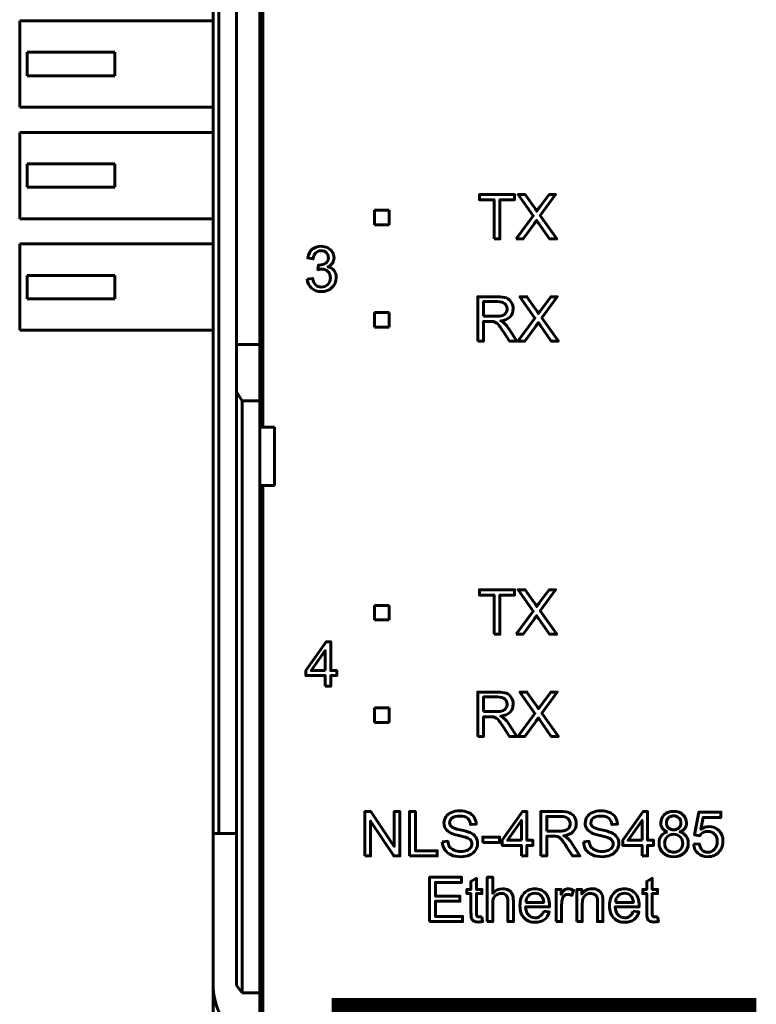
# Model space of a CAD drawing. Header units: millimetres. Extents: x -13 to 39, y -19 to 89.
# Tile 3 of 15: x -13 to 12, y 3 to 36. Entities that reach past the tile are written whole.
import ezdxf

# ---------------------------------------------------------------- set-up
doc = ezdxf.new("R2010")
doc.units = ezdxf.units.MM
doc.linetypes.add('K5LT_BASIC', pattern=[0])

msp = doc.modelspace()

# ---------------------------------------------------------------- linework, layer by layer
at = {"color": 150, "linetype": 'K5LT_BASIC', "lineweight": 60, "true_color": 0x0080ff}
for p, q in [((-6.261, 61.118), (-6.261, 8.557)), ((-6.061, 8.557), (-6.061, 61.118)), ((-4.561, 22.438), (-4.561, 47.238)), ((-5.461, 25.262), (-5.461, 44.413)), ((-4.661, 44.413), (-4.661, 25.262)), ((-12.861, 36.313), (-12.861, 33.363)), ((-6.261, 36.313), (-12.861, 36.313)), ((-9.611, 35.238), (-12.611, 35.238)), ((-12.611, 34.438), (-12.611, 35.238)), ((-9.611, 34.438), (-9.611, 35.238)), ((-12.611, 34.438), (-9.611, 34.438)), ((-12.861, 33.363), (-6.261, 33.363)), ((-12.861, 29.553), (-12.861, 32.503)), ((-6.261, 32.503), (-12.861, 32.503)), ((-9.611, 31.428), (-12.611, 31.428)), ((-12.611, 30.628), (-12.611, 31.428)), ((-9.611, 30.628), (-9.611, 31.428)), ((-12.611, 30.628), (-9.611, 30.628)), ((-0.747, 29.851), (-0.247, 29.851)), ((-0.747, 29.351), (-0.747, 29.851)), ((-0.247, 29.851), (-0.247, 29.351)), ((-12.861, 29.553), (-6.261, 29.553)), ((-0.247, 29.351), (-0.747, 29.351)), ((-6.261, 28.693), (-12.861, 28.693)), ((-12.861, 25.743), (-12.861, 28.693)), ((-12.611, 26.818), (-12.611, 27.618)), ((-9.611, 27.618), (-12.611, 27.618)), ((-9.611, 26.818), (-9.611, 27.618)), ((-12.611, 26.818), (-9.611, 26.818)), ((-0.747, 26.351), (-0.247, 26.351)), ((-0.747, 25.851), (-0.747, 26.351)), ((-0.247, 26.351), (-0.247, 25.851)), ((-12.861, 25.743), (-6.261, 25.743)), ((-0.247, 25.851), (-0.747, 25.851)), ((-4.661, 25.262), (-5.461, 25.262)), ((-5.461, 23.645), (-5.461, 25.262)), ((-4.661, 25.262), (-4.661, 23.338)), ((-5.261, 23.338), (-5.461, 23.645)), ((-5.461, 23.645), (-5.461, 3.373)), ((-4.661, 23.338), (-5.261, 23.338)), ((-5.261, 3.117), (-5.261, 23.338)), ((-4.661, 22.438), (-4.661, 23.338)), ((-4.161, 22.438), (-4.661, 22.438)), ((-4.661, 20.438), (-4.661, 22.438)), ((-4.161, 20.438), (-4.161, 22.438)), ((-4.661, 3.117), (-4.661, 20.438)), ((-4.661, 20.438), (-4.161, 20.438)), ((-4.561, 20.438), (-4.561, -1.962)), ((-0.747, 16.351), (-0.247, 16.351)), ((-0.747, 15.851), (-0.747, 16.351)), ((-0.247, 16.351), (-0.247, 15.851)), ((-0.247, 15.851), (-0.747, 15.851)), ((-0.751, 12.851), (-0.251, 12.851)), ((-0.751, 12.351), (-0.751, 12.851)), ((-0.251, 12.851), (-0.251, 12.351)), ((-0.251, 12.351), (-0.751, 12.351)), ((-6.061, 8.557), (-6.261, 8.557)), ((-6.261, 8.557), (-6.261, 3.437)), ((-6.061, 8.557), (-5.461, 8.557)), ((-6.261, -2.918), (-6.261, 3.437)), ((-5.261, 3.117), (-5.461, 3.373)), ((-4.661, 3.117), (-5.261, 3.117)), ((-4.661, 3.117), (-4.661, 1.517))]:
    msp.add_line(p, q, dxfattribs=at)
at = {"color": 150, "linetype": 'K5LT_BASIC', "true_color": 0x0080ff, "const_width": 0.6}
msp.add_lwpolyline([(-1.91, -1.505), (11.989, -1.505), (11.989, 2.643), (-1.91, 2.643)], close=True, dxfattribs=at)
at = {"color": 150, "linetype": 'K5LT_BASIC', "lineweight": 60, "true_color": 0x0080ff}
for points, knots in [([(3.334, 28.865), (3.334, 28.865), (3.334, 30.203), (3.334, 30.203), (2.835, 30.203), (2.835, 30.203), (2.835, 30.381), (2.835, 30.381), (4.035, 30.381), (4.035, 30.381), (4.035, 30.203), (4.035, 30.203), (3.535, 30.203), (3.535, 30.203), (3.535, 28.865), (3.535, 28.865), (3.334, 28.865), (3.334, 28.865)], [0, 0, 0, 0, 0.125, 0.125, 0.25, 0.25, 0.375, 0.375, 0.5, 0.5, 0.625, 0.625, 0.75, 0.75, 0.875, 0.875, 1, 1, 1, 1]), ([(4.088, 28.865), (4.088, 28.865), (4.674, 29.651), (4.674, 29.651), (4.158, 30.381), (4.158, 30.381), (4.397, 30.381), (4.397, 30.381), (4.673, 29.993), (4.673, 29.993), (4.731, 29.912), (4.771, 29.851), (4.794, 29.808), (4.828, 29.861), (4.868, 29.918), (4.914, 29.977), (4.914, 29.977), (5.217, 30.381), (5.217, 30.381), (5.437, 30.381), (5.437, 30.381), (4.91, 29.66), (4.91, 29.66), (5.477, 28.865), (5.477, 28.865), (5.231, 28.865), (5.231, 28.865), (4.848, 29.405), (4.848, 29.405), (4.826, 29.436), (4.806, 29.467), (4.786, 29.497), (4.752, 29.446), (4.728, 29.411), (4.713, 29.391), (4.713, 29.391), (4.329, 28.865), (4.329, 28.865), (4.088, 28.865), (4.088, 28.865)], [0, 0, 0, 0, 0.0625, 0.0625, 0.125, 0.125, 0.1875, 0.1875, 0.25, 0.25, 0.25, 0.3125, 0.3125, 0.3125, 0.375, 0.375, 0.375, 0.4375, 0.4375, 0.5, 0.5, 0.5625, 0.5625, 0.625, 0.625, 0.6875, 0.6875, 0.75, 0.75, 0.75, 0.8125, 0.8125, 0.8125, 0.875, 0.875, 0.875, 0.9375, 0.9375, 1, 1, 1, 1]), ([(-3.047, 27.492), (-3.047, 27.492), (-2.861, 27.518), (-2.861, 27.518), (-2.839, 27.412), (-2.803, 27.336), (-2.752, 27.289), (-2.701, 27.243), (-2.638, 27.219), (-2.564, 27.219), (-2.475, 27.219), (-2.401, 27.25), (-2.341, 27.31), (-2.281, 27.371), (-2.251, 27.446), (-2.251, 27.536), (-2.251, 27.621), (-2.279, 27.692), (-2.335, 27.747), (-2.391, 27.803), (-2.462, 27.831), (-2.548, 27.831), (-2.583, 27.831), (-2.627, 27.824), (-2.68, 27.81), (-2.68, 27.81), (-2.659, 27.973), (-2.659, 27.973), (-2.647, 27.971), (-2.636, 27.971), (-2.629, 27.971), (-2.549, 27.971), (-2.478, 27.992), (-2.414, 28.033), (-2.351, 28.074), (-2.319, 28.138), (-2.319, 28.223), (-2.319, 28.291), (-2.342, 28.348), (-2.388, 28.393), (-2.435, 28.437), (-2.494, 28.46), (-2.567, 28.46), (-2.64, 28.46), (-2.7, 28.437), (-2.748, 28.391), (-2.797, 28.345), (-2.828, 28.276), (-2.842, 28.184), (-2.842, 28.184), (-3.028, 28.218), (-3.028, 28.218), (-3.005, 28.343), (-2.953, 28.44), (-2.873, 28.509), (-2.792, 28.578), (-2.692, 28.612), (-2.572, 28.612), (-2.489, 28.612), (-2.413, 28.594), (-2.343, 28.559), (-2.274, 28.524), (-2.22, 28.475), (-2.184, 28.414), (-2.147, 28.353), (-2.128, 28.288), (-2.128, 28.219), (-2.128, 28.154), (-2.146, 28.095), (-2.181, 28.041), (-2.216, 27.987), (-2.268, 27.945), (-2.337, 27.913), (-2.248, 27.892), (-2.178, 27.849), (-2.128, 27.784), (-2.079, 27.719), (-2.054, 27.637), (-2.054, 27.54), (-2.054, 27.407), (-2.103, 27.295), (-2.199, 27.203), (-2.296, 27.111), (-2.418, 27.065), (-2.565, 27.065), (-2.698, 27.065), (-2.808, 27.105), (-2.896, 27.184), (-2.985, 27.263), (-3.035, 27.366), (-3.047, 27.492)], [0, 0, 0, 0, 0.033333, 0.033333, 0.033333, 0.066667, 0.066667, 0.066667, 0.1, 0.1, 0.1, 0.133333, 0.133333, 0.133333, 0.166667, 0.166667, 0.166667, 0.2, 0.2, 0.2, 0.233333, 0.233333, 0.233333, 0.266667, 0.266667, 0.266667, 0.3, 0.3, 0.3, 0.333333, 0.333333, 0.333333, 0.366667, 0.366667, 0.366667, 0.4, 0.4, 0.4, 0.433333, 0.433333, 0.433333, 0.466667, 0.466667, 0.466667, 0.5, 0.5, 0.5, 0.533333, 0.533333, 0.533333, 0.566667, 0.566667, 0.566667, 0.6, 0.6, 0.6, 0.633333, 0.633333, 0.633333, 0.666667, 0.666667, 0.666667, 0.7, 0.7, 0.7, 0.733333, 0.733333, 0.733333, 0.766667, 0.766667, 0.766667, 0.8, 0.8, 0.8, 0.833333, 0.833333, 0.833333, 0.866667, 0.866667, 0.866667, 0.9, 0.9, 0.9, 0.933333, 0.933333, 0.933333, 0.966667, 0.966667, 0.966667, 1, 1, 1, 1]), ([(2.776, 25.374), (2.776, 25.374), (2.776, 26.889), (2.776, 26.889), (3.448, 26.889), (3.448, 26.889), (3.583, 26.889), (3.686, 26.876), (3.756, 26.848), (3.826, 26.821), (3.882, 26.773), (3.966, 26.636), (3.987, 26.56), (3.987, 26.476), (3.987, 26.369), (3.952, 26.278), (3.883, 26.204), (3.813, 26.131), (3.706, 26.084), (3.561, 26.064), (3.614, 26.038), (3.654, 26.013), (3.682, 25.988), (3.74, 25.935), (3.796, 25.867), (3.847, 25.787), (3.847, 25.787), (4.11, 25.374), (4.11, 25.374), (3.859, 25.374), (3.859, 25.374), (3.659, 25.689), (3.659, 25.689), (3.6, 25.781), (3.552, 25.85), (3.514, 25.898), (3.476, 25.947), (3.442, 25.98), (3.412, 26), (3.383, 26.019), (3.352, 26.032), (3.321, 26.04), (3.298, 26.044), (3.261, 26.047), (3.21, 26.047), (3.21, 26.047), (2.977, 26.047), (2.977, 26.047), (2.977, 25.374), (2.977, 25.374), (2.776, 25.374), (2.776, 25.374)], [0, 0, 0, 0, 0.052632, 0.052632, 0.105263, 0.105263, 0.105263, 0.157895, 0.157895, 0.157895, 0.210526, 0.210526, 0.263158, 0.263158, 0.263158, 0.315789, 0.315789, 0.315789, 0.368421, 0.368421, 0.368421, 0.421053, 0.421053, 0.421053, 0.473684, 0.473684, 0.473684, 0.526316, 0.526316, 0.578947, 0.578947, 0.631579, 0.631579, 0.631579, 0.684211, 0.684211, 0.684211, 0.736842, 0.736842, 0.736842, 0.789474, 0.789474, 0.789474, 0.842105, 0.842105, 0.842105, 0.894737, 0.894737, 0.947368, 0.947368, 1, 1, 1, 1]), ([(2.977, 26.221), (2.977, 26.221), (3.408, 26.221), (3.408, 26.221), (3.5, 26.221), (3.571, 26.23), (3.622, 26.249), (3.674, 26.268), (3.713, 26.298), (3.739, 26.34), (3.766, 26.382), (3.78, 26.427), (3.78, 26.476), (3.78, 26.548), (3.754, 26.607), (3.702, 26.653), (3.65, 26.699), (3.568, 26.722), (3.457, 26.722), (3.457, 26.722), (2.977, 26.722), (2.977, 26.722), (2.977, 26.221), (2.977, 26.221)], [0, 0, 0, 0, 0.125, 0.125, 0.125, 0.25, 0.25, 0.25, 0.375, 0.375, 0.375, 0.5, 0.5, 0.5, 0.625, 0.625, 0.625, 0.75, 0.75, 0.75, 0.875, 0.875, 1, 1, 1, 1]), ([(4.147, 25.374), (4.147, 25.374), (4.733, 26.16), (4.733, 26.16), (4.217, 26.889), (4.217, 26.889), (4.456, 26.889), (4.456, 26.889), (4.732, 26.502), (4.732, 26.502), (4.789, 26.421), (4.829, 26.36), (4.852, 26.317), (4.886, 26.37), (4.927, 26.427), (4.973, 26.486), (4.973, 26.486), (5.275, 26.889), (5.275, 26.889), (5.495, 26.889), (5.495, 26.889), (4.969, 26.169), (4.969, 26.169), (5.535, 25.374), (5.535, 25.374), (5.289, 25.374), (5.289, 25.374), (4.907, 25.914), (4.907, 25.914), (4.885, 25.945), (4.864, 25.976), (4.844, 26.006), (4.811, 25.955), (4.787, 25.92), (4.772, 25.899), (4.772, 25.899), (4.388, 25.374), (4.388, 25.374), (4.147, 25.374), (4.147, 25.374)], [0, 0, 0, 0, 0.0625, 0.0625, 0.125, 0.125, 0.1875, 0.1875, 0.25, 0.25, 0.25, 0.3125, 0.3125, 0.3125, 0.375, 0.375, 0.375, 0.4375, 0.4375, 0.5, 0.5, 0.5625, 0.5625, 0.625, 0.625, 0.6875, 0.6875, 0.75, 0.75, 0.75, 0.8125, 0.8125, 0.8125, 0.875, 0.875, 0.875, 0.9375, 0.9375, 1, 1, 1, 1]), ([(3.334, 15.365), (3.334, 15.365), (3.334, 16.703), (3.334, 16.703), (2.835, 16.703), (2.835, 16.703), (2.835, 16.881), (2.835, 16.881), (4.035, 16.881), (4.035, 16.881), (4.035, 16.703), (4.035, 16.703), (3.535, 16.703), (3.535, 16.703), (3.535, 15.365), (3.535, 15.365), (3.334, 15.365), (3.334, 15.365)], [0, 0, 0, 0, 0.125, 0.125, 0.25, 0.25, 0.375, 0.375, 0.5, 0.5, 0.625, 0.625, 0.75, 0.75, 0.875, 0.875, 1, 1, 1, 1]), ([(4.088, 15.365), (4.088, 15.365), (4.674, 16.151), (4.674, 16.151), (4.158, 16.881), (4.158, 16.881), (4.397, 16.881), (4.397, 16.881), (4.673, 16.493), (4.673, 16.493), (4.731, 16.412), (4.771, 16.351), (4.794, 16.308), (4.828, 16.361), (4.868, 16.418), (4.914, 16.477), (4.914, 16.477), (5.217, 16.881), (5.217, 16.881), (5.437, 16.881), (5.437, 16.881), (4.91, 16.16), (4.91, 16.16), (5.477, 15.365), (5.477, 15.365), (5.231, 15.365), (5.231, 15.365), (4.848, 15.905), (4.848, 15.905), (4.826, 15.936), (4.806, 15.967), (4.786, 15.997), (4.752, 15.946), (4.728, 15.911), (4.713, 15.891), (4.713, 15.891), (4.329, 15.365), (4.329, 15.365), (4.088, 15.365), (4.088, 15.365)], [0, 0, 0, 0, 0.0625, 0.0625, 0.125, 0.125, 0.1875, 0.1875, 0.25, 0.25, 0.25, 0.3125, 0.3125, 0.3125, 0.375, 0.375, 0.375, 0.4375, 0.4375, 0.5, 0.5, 0.5625, 0.5625, 0.625, 0.625, 0.6875, 0.6875, 0.75, 0.75, 0.75, 0.8125, 0.8125, 0.8125, 0.875, 0.875, 0.875, 0.9375, 0.9375, 1, 1, 1, 1]), ([(-2.429, 13.59), (-2.429, 13.59), (-2.429, 13.952), (-2.429, 13.952), (-3.088, 13.952), (-3.088, 13.952), (-3.088, 14.124), (-3.088, 14.124), (-2.395, 15.106), (-2.395, 15.106), (-2.243, 15.106), (-2.243, 15.106), (-2.243, 14.124), (-2.243, 14.124), (-2.038, 14.124), (-2.038, 14.124), (-2.038, 13.952), (-2.038, 13.952), (-2.243, 13.952), (-2.243, 13.952), (-2.243, 13.59), (-2.243, 13.59), (-2.429, 13.59), (-2.429, 13.59)], [0, 0, 0, 0, 0.090909, 0.090909, 0.181818, 0.181818, 0.272727, 0.272727, 0.363636, 0.363636, 0.454545, 0.454545, 0.545455, 0.545455, 0.636364, 0.636364, 0.727273, 0.727273, 0.818182, 0.818182, 0.909091, 0.909091, 1, 1, 1, 1]), ([(-2.429, 14.124), (-2.429, 14.124), (-2.429, 14.805), (-2.429, 14.805), (-2.904, 14.124), (-2.904, 14.124), (-2.429, 14.124), (-2.429, 14.124)], [0, 0, 0, 0, 0.333333, 0.333333, 0.666667, 0.666667, 1, 1, 1, 1]), ([(2.776, 11.874), (2.776, 11.874), (2.776, 13.389), (2.776, 13.389), (3.448, 13.389), (3.448, 13.389), (3.583, 13.389), (3.686, 13.376), (3.756, 13.348), (3.826, 13.321), (3.882, 13.273), (3.966, 13.136), (3.987, 13.06), (3.987, 12.976), (3.987, 12.869), (3.952, 12.778), (3.883, 12.704), (3.813, 12.631), (3.706, 12.584), (3.561, 12.564), (3.614, 12.538), (3.654, 12.513), (3.682, 12.488), (3.74, 12.435), (3.796, 12.367), (3.847, 12.287), (3.847, 12.287), (4.11, 11.874), (4.11, 11.874), (3.859, 11.874), (3.859, 11.874), (3.659, 12.189), (3.659, 12.189), (3.6, 12.281), (3.552, 12.35), (3.514, 12.398), (3.476, 12.447), (3.442, 12.48), (3.412, 12.5), (3.383, 12.519), (3.352, 12.532), (3.321, 12.54), (3.298, 12.544), (3.261, 12.547), (3.21, 12.547), (3.21, 12.547), (2.977, 12.547), (2.977, 12.547), (2.977, 11.874), (2.977, 11.874), (2.776, 11.874), (2.776, 11.874)], [0, 0, 0, 0, 0.052632, 0.052632, 0.105263, 0.105263, 0.105263, 0.157895, 0.157895, 0.157895, 0.210526, 0.210526, 0.263158, 0.263158, 0.263158, 0.315789, 0.315789, 0.315789, 0.368421, 0.368421, 0.368421, 0.421053, 0.421053, 0.421053, 0.473684, 0.473684, 0.473684, 0.526316, 0.526316, 0.578947, 0.578947, 0.631579, 0.631579, 0.631579, 0.684211, 0.684211, 0.684211, 0.736842, 0.736842, 0.736842, 0.789474, 0.789474, 0.789474, 0.842105, 0.842105, 0.842105, 0.894737, 0.894737, 0.947368, 0.947368, 1, 1, 1, 1]), ([(2.977, 12.721), (2.977, 12.721), (3.408, 12.721), (3.408, 12.721), (3.5, 12.721), (3.571, 12.73), (3.622, 12.749), (3.674, 12.768), (3.713, 12.798), (3.739, 12.84), (3.766, 12.882), (3.78, 12.927), (3.78, 12.976), (3.78, 13.048), (3.754, 13.107), (3.702, 13.153), (3.65, 13.199), (3.568, 13.222), (3.457, 13.222), (3.457, 13.222), (2.977, 13.222), (2.977, 13.222), (2.977, 12.721), (2.977, 12.721)], [0, 0, 0, 0, 0.125, 0.125, 0.125, 0.25, 0.25, 0.25, 0.375, 0.375, 0.375, 0.5, 0.5, 0.5, 0.625, 0.625, 0.625, 0.75, 0.75, 0.75, 0.875, 0.875, 1, 1, 1, 1]), ([(4.147, 11.874), (4.147, 11.874), (4.733, 12.66), (4.733, 12.66), (4.217, 13.389), (4.217, 13.389), (4.456, 13.389), (4.456, 13.389), (4.732, 13.002), (4.732, 13.002), (4.789, 12.921), (4.829, 12.86), (4.852, 12.817), (4.886, 12.87), (4.927, 12.927), (4.973, 12.986), (4.973, 12.986), (5.275, 13.389), (5.275, 13.389), (5.495, 13.389), (5.495, 13.389), (4.969, 12.669), (4.969, 12.669), (5.535, 11.874), (5.535, 11.874), (5.289, 11.874), (5.289, 11.874), (4.907, 12.414), (4.907, 12.414), (4.885, 12.445), (4.864, 12.476), (4.844, 12.506), (4.811, 12.455), (4.787, 12.42), (4.772, 12.399), (4.772, 12.399), (4.388, 11.874), (4.388, 11.874), (4.147, 11.874), (4.147, 11.874)], [0, 0, 0, 0, 0.0625, 0.0625, 0.125, 0.125, 0.1875, 0.1875, 0.25, 0.25, 0.25, 0.3125, 0.3125, 0.3125, 0.375, 0.375, 0.375, 0.4375, 0.4375, 0.5, 0.5, 0.5625, 0.5625, 0.625, 0.625, 0.6875, 0.6875, 0.75, 0.75, 0.75, 0.8125, 0.8125, 0.8125, 0.875, 0.875, 0.875, 0.9375, 0.9375, 1, 1, 1, 1]), ([(-1.074, 7.792), (-1.074, 7.792), (-1.074, 9.308), (-1.074, 9.308), (-0.868, 9.308), (-0.868, 9.308), (-0.073, 8.118), (-0.073, 8.118), (-0.073, 9.308), (-0.073, 9.308), (0.119, 9.308), (0.119, 9.308), (0.119, 7.792), (0.119, 7.792), (-0.087, 7.792), (-0.087, 7.792), (-0.882, 8.982), (-0.882, 8.982), (-0.882, 7.792), (-0.882, 7.792), (-1.074, 7.792), (-1.074, 7.792)], [0, 0, 0, 0, 0.1, 0.1, 0.2, 0.2, 0.3, 0.3, 0.4, 0.4, 0.5, 0.5, 0.6, 0.6, 0.7, 0.7, 0.8, 0.8, 0.9, 0.9, 1, 1, 1, 1]), ([(0.448, 7.792), (0.448, 7.792), (0.448, 9.308), (0.448, 9.308), (0.649, 9.308), (0.649, 9.308), (0.649, 7.97), (0.649, 7.97), (1.394, 7.97), (1.394, 7.97), (1.394, 7.792), (1.394, 7.792), (0.448, 7.792), (0.448, 7.792)], [0, 0, 0, 0, 0.166667, 0.166667, 0.333333, 0.333333, 0.5, 0.5, 0.666667, 0.666667, 0.833333, 0.833333, 1, 1, 1, 1]), ([(1.568, 8.279), (1.568, 8.279), (1.756, 8.296), (1.756, 8.296), (1.765, 8.22), (1.786, 8.157), (1.819, 8.108), (1.852, 8.06), (1.902, 8.02), (1.971, 7.99), (2.04, 7.96), (2.118, 7.945), (2.204, 7.945), (2.28, 7.945), (2.348, 7.956), (2.406, 7.979), (2.465, 8.002), (2.508, 8.033), (2.537, 8.073), (2.565, 8.113), (2.58, 8.156), (2.58, 8.203), (2.58, 8.25), (2.566, 8.291), (2.538, 8.327), (2.511, 8.362), (2.465, 8.392), (2.402, 8.416), (2.361, 8.432), (2.271, 8.457), (2.132, 8.49), (1.993, 8.524), (1.895, 8.555), (1.84, 8.585), (1.767, 8.623), (1.714, 8.67), (1.678, 8.726), (1.643, 8.782), (1.625, 8.845), (1.625, 8.915), (1.625, 8.992), (1.647, 9.063), (1.69, 9.13), (1.734, 9.196), (1.797, 9.247), (1.88, 9.281), (1.964, 9.316), (2.057, 9.333), (2.158, 9.333), (2.271, 9.333), (2.37, 9.315), (2.456, 9.279), (2.541, 9.243), (2.607, 9.19), (2.653, 9.119), (2.7, 9.049), (2.724, 8.969), (2.728, 8.88), (2.728, 8.88), (2.535, 8.865), (2.535, 8.865), (2.525, 8.961), (2.49, 9.033), (2.43, 9.082), (2.371, 9.131), (2.283, 9.155), (2.166, 9.155), (2.045, 9.155), (1.956, 9.133), (1.901, 9.089), (1.846, 9.044), (1.818, 8.991), (1.818, 8.928), (1.818, 8.874), (1.837, 8.829), (1.877, 8.793), (1.915, 8.759), (2.016, 8.722), (2.179, 8.685), (2.342, 8.648), (2.454, 8.616), (2.514, 8.589), (2.602, 8.548), (2.668, 8.497), (2.71, 8.435), (2.752, 8.373), (2.772, 8.301), (2.772, 8.22), (2.772, 8.139), (2.749, 8.064), (2.703, 7.992), (2.657, 7.921), (2.591, 7.866), (2.418, 7.787), (2.321, 7.767), (2.213, 7.767), (2.076, 7.767), (1.961, 7.787), (1.869, 7.827), (1.776, 7.867), (1.704, 7.927), (1.651, 8.007), (1.598, 8.087), (1.571, 8.178), (1.568, 8.279)], [0, 0, 0, 0, 0.028571, 0.028571, 0.028571, 0.057143, 0.057143, 0.057143, 0.085714, 0.085714, 0.085714, 0.114286, 0.114286, 0.114286, 0.142857, 0.142857, 0.142857, 0.171429, 0.171429, 0.171429, 0.2, 0.2, 0.2, 0.228571, 0.228571, 0.228571, 0.257143, 0.257143, 0.257143, 0.285714, 0.285714, 0.285714, 0.314286, 0.314286, 0.314286, 0.342857, 0.342857, 0.342857, 0.371429, 0.371429, 0.371429, 0.4, 0.4, 0.4, 0.428571, 0.428571, 0.428571, 0.457143, 0.457143, 0.457143, 0.485714, 0.485714, 0.485714, 0.514286, 0.514286, 0.514286, 0.542857, 0.542857, 0.542857, 0.571429, 0.571429, 0.571429, 0.6, 0.6, 0.6, 0.628571, 0.628571, 0.628571, 0.657143, 0.657143, 0.657143, 0.685714, 0.685714, 0.685714, 0.714286, 0.714286, 0.714286, 0.742857, 0.742857, 0.742857, 0.771429, 0.771429, 0.771429, 0.8, 0.8, 0.8, 0.828571, 0.828571, 0.828571, 0.857143, 0.857143, 0.857143, 0.885714, 0.885714, 0.914286, 0.914286, 0.914286, 0.942857, 0.942857, 0.942857, 0.971429, 0.971429, 0.971429, 1, 1, 1, 1]), ([(4.271, 7.792), (4.271, 7.792), (4.271, 8.154), (4.271, 8.154), (3.613, 8.154), (3.613, 8.154), (3.613, 8.326), (3.613, 8.326), (4.305, 9.308), (4.305, 9.308), (4.457, 9.308), (4.457, 9.308), (4.457, 8.326), (4.457, 8.326), (4.663, 8.326), (4.663, 8.326), (4.663, 8.154), (4.663, 8.154), (4.457, 8.154), (4.457, 8.154), (4.457, 7.792), (4.457, 7.792), (4.271, 7.792), (4.271, 7.792)], [0, 0, 0, 0, 0.090909, 0.090909, 0.181818, 0.181818, 0.272727, 0.272727, 0.363636, 0.363636, 0.454545, 0.454545, 0.545455, 0.545455, 0.636364, 0.636364, 0.727273, 0.727273, 0.818182, 0.818182, 0.909091, 0.909091, 1, 1, 1, 1]), ([(4.932, 7.792), (4.932, 7.792), (4.932, 9.308), (4.932, 9.308), (5.603, 9.308), (5.603, 9.308), (5.738, 9.308), (5.841, 9.294), (5.911, 9.267), (5.982, 9.24), (6.038, 9.192), (6.122, 9.054), (6.142, 8.978), (6.142, 8.895), (6.142, 8.787), (6.107, 8.696), (6.038, 8.623), (5.968, 8.549), (5.861, 8.502), (5.716, 8.482), (5.769, 8.457), (5.809, 8.431), (5.837, 8.407), (5.895, 8.353), (5.951, 8.286), (6.003, 8.205), (6.003, 8.205), (6.265, 7.792), (6.265, 7.792), (6.014, 7.792), (6.014, 7.792), (5.814, 8.108), (5.814, 8.108), (5.756, 8.199), (5.707, 8.269), (5.67, 8.317), (5.632, 8.365), (5.598, 8.399), (5.568, 8.418), (5.538, 8.437), (5.507, 8.451), (5.476, 8.458), (5.454, 8.463), (5.417, 8.465), (5.365, 8.465), (5.365, 8.465), (5.133, 8.465), (5.133, 8.465), (5.133, 7.792), (5.133, 7.792), (4.932, 7.792), (4.932, 7.792)], [0, 0, 0, 0, 0.052632, 0.052632, 0.105263, 0.105263, 0.105263, 0.157895, 0.157895, 0.157895, 0.210526, 0.210526, 0.263158, 0.263158, 0.263158, 0.315789, 0.315789, 0.315789, 0.368421, 0.368421, 0.368421, 0.421053, 0.421053, 0.421053, 0.473684, 0.473684, 0.473684, 0.526316, 0.526316, 0.578947, 0.578947, 0.631579, 0.631579, 0.631579, 0.684211, 0.684211, 0.684211, 0.736842, 0.736842, 0.736842, 0.789474, 0.789474, 0.789474, 0.842105, 0.842105, 0.842105, 0.894737, 0.894737, 0.947368, 0.947368, 1, 1, 1, 1]), ([(5.133, 8.639), (5.133, 8.639), (5.563, 8.639), (5.563, 8.639), (5.655, 8.639), (5.726, 8.648), (5.778, 8.668), (5.829, 8.686), (5.868, 8.717), (5.895, 8.759), (5.922, 8.8), (5.935, 8.845), (5.935, 8.894), (5.935, 8.966), (5.909, 9.025), (5.857, 9.071), (5.806, 9.118), (5.724, 9.141), (5.612, 9.141), (5.612, 9.141), (5.133, 9.141), (5.133, 9.141), (5.133, 8.639), (5.133, 8.639)], [0, 0, 0, 0, 0.125, 0.125, 0.125, 0.25, 0.25, 0.25, 0.375, 0.375, 0.375, 0.5, 0.5, 0.5, 0.625, 0.625, 0.625, 0.75, 0.75, 0.75, 0.875, 0.875, 1, 1, 1, 1]), ([(6.39, 8.279), (6.39, 8.279), (6.579, 8.296), (6.579, 8.296), (6.588, 8.22), (6.608, 8.157), (6.641, 8.108), (6.674, 8.06), (6.725, 8.02), (6.794, 7.99), (6.862, 7.96), (6.94, 7.945), (7.026, 7.945), (7.103, 7.945), (7.17, 7.956), (7.229, 7.979), (7.287, 8.002), (7.331, 8.033), (7.359, 8.073), (7.388, 8.113), (7.402, 8.156), (7.402, 8.203), (7.402, 8.25), (7.388, 8.291), (7.361, 8.327), (7.333, 8.362), (7.288, 8.392), (7.224, 8.416), (7.184, 8.432), (7.094, 8.457), (6.955, 8.49), (6.815, 8.524), (6.718, 8.555), (6.662, 8.585), (6.59, 8.623), (6.536, 8.67), (6.501, 8.726), (6.465, 8.782), (6.448, 8.845), (6.448, 8.915), (6.448, 8.992), (6.469, 9.063), (6.513, 9.13), (6.556, 9.196), (6.619, 9.247), (6.703, 9.281), (6.786, 9.316), (6.879, 9.333), (6.981, 9.333), (7.093, 9.333), (7.192, 9.315), (7.278, 9.279), (7.364, 9.243), (7.43, 9.19), (7.476, 9.119), (7.522, 9.049), (7.547, 8.969), (7.55, 8.88), (7.55, 8.88), (7.358, 8.865), (7.358, 8.865), (7.348, 8.961), (7.313, 9.033), (7.253, 9.082), (7.193, 9.131), (7.105, 9.155), (6.989, 9.155), (6.867, 9.155), (6.779, 9.133), (6.723, 9.089), (6.668, 9.044), (6.64, 8.991), (6.64, 8.928), (6.64, 8.874), (6.66, 8.829), (6.699, 8.793), (6.738, 8.759), (6.838, 8.722), (7.001, 8.685), (7.164, 8.648), (7.276, 8.616), (7.337, 8.589), (7.425, 8.548), (7.49, 8.497), (7.532, 8.435), (7.574, 8.373), (7.595, 8.301), (7.595, 8.22), (7.595, 8.139), (7.572, 8.064), (7.526, 7.992), (7.479, 7.921), (7.413, 7.866), (7.241, 7.787), (7.144, 7.767), (7.035, 7.767), (6.898, 7.767), (6.784, 7.787), (6.691, 7.827), (6.599, 7.867), (6.526, 7.927), (6.474, 8.007), (6.421, 8.087), (6.393, 8.178), (6.39, 8.279)], [0, 0, 0, 0, 0.028571, 0.028571, 0.028571, 0.057143, 0.057143, 0.057143, 0.085714, 0.085714, 0.085714, 0.114286, 0.114286, 0.114286, 0.142857, 0.142857, 0.142857, 0.171429, 0.171429, 0.171429, 0.2, 0.2, 0.2, 0.228571, 0.228571, 0.228571, 0.257143, 0.257143, 0.257143, 0.285714, 0.285714, 0.285714, 0.314286, 0.314286, 0.314286, 0.342857, 0.342857, 0.342857, 0.371429, 0.371429, 0.371429, 0.4, 0.4, 0.4, 0.428571, 0.428571, 0.428571, 0.457143, 0.457143, 0.457143, 0.485714, 0.485714, 0.485714, 0.514286, 0.514286, 0.514286, 0.542857, 0.542857, 0.542857, 0.571429, 0.571429, 0.571429, 0.6, 0.6, 0.6, 0.628571, 0.628571, 0.628571, 0.657143, 0.657143, 0.657143, 0.685714, 0.685714, 0.685714, 0.714286, 0.714286, 0.714286, 0.742857, 0.742857, 0.742857, 0.771429, 0.771429, 0.771429, 0.8, 0.8, 0.8, 0.828571, 0.828571, 0.828571, 0.857143, 0.857143, 0.857143, 0.885714, 0.885714, 0.914286, 0.914286, 0.914286, 0.942857, 0.942857, 0.942857, 0.971429, 0.971429, 0.971429, 1, 1, 1, 1]), ([(8.389, 7.792), (8.389, 7.792), (8.389, 8.154), (8.389, 8.154), (7.73, 8.154), (7.73, 8.154), (7.73, 8.326), (7.73, 8.326), (8.422, 9.308), (8.422, 9.308), (8.575, 9.308), (8.575, 9.308), (8.575, 8.326), (8.575, 8.326), (8.78, 8.326), (8.78, 8.326), (8.78, 8.154), (8.78, 8.154), (8.575, 8.154), (8.575, 8.154), (8.575, 7.792), (8.575, 7.792), (8.389, 7.792), (8.389, 7.792)], [0, 0, 0, 0, 0.090909, 0.090909, 0.181818, 0.181818, 0.272727, 0.272727, 0.363636, 0.363636, 0.454545, 0.454545, 0.545455, 0.545455, 0.636364, 0.636364, 0.727273, 0.727273, 0.818182, 0.818182, 0.909091, 0.909091, 1, 1, 1, 1]), ([(9.258, 8.614), (9.181, 8.642), (9.123, 8.683), (9.086, 8.735), (9.049, 8.787), (9.03, 8.85), (9.03, 8.923), (9.03, 9.034), (9.07, 9.126), (9.149, 9.201), (9.228, 9.276), (9.333, 9.314), (9.465, 9.314), (9.597, 9.314), (9.703, 9.276), (9.784, 9.199), (9.864, 9.122), (9.904, 9.028), (9.904, 8.918), (9.904, 8.848), (9.886, 8.786), (9.849, 8.735), (9.813, 8.682), (9.757, 8.642), (9.682, 8.614), (9.775, 8.584), (9.845, 8.535), (9.893, 8.467), (9.941, 8.4), (9.966, 8.319), (9.966, 8.225), (9.966, 8.096), (9.92, 7.987), (9.829, 7.899), (9.737, 7.811), (9.617, 7.767), (9.467, 7.767), (9.318, 7.767), (9.198, 7.811), (9.106, 7.899), (9.015, 7.988), (8.969, 8.098), (8.969, 8.231), (8.969, 8.329), (8.994, 8.412), (9.044, 8.478), (9.094, 8.545), (9.165, 8.59), (9.258, 8.614)], [0, 0, 0, 0, 0.0625, 0.0625, 0.0625, 0.125, 0.125, 0.125, 0.1875, 0.1875, 0.1875, 0.25, 0.25, 0.25, 0.3125, 0.3125, 0.3125, 0.375, 0.375, 0.375, 0.4375, 0.4375, 0.4375, 0.5, 0.5, 0.5, 0.5625, 0.5625, 0.5625, 0.625, 0.625, 0.625, 0.6875, 0.6875, 0.6875, 0.75, 0.75, 0.75, 0.8125, 0.8125, 0.8125, 0.875, 0.875, 0.875, 0.9375, 0.9375, 0.9375, 1, 1, 1, 1]), ([(9.221, 8.93), (9.221, 8.858), (9.244, 8.799), (9.289, 8.754), (9.335, 8.708), (9.395, 8.685), (9.469, 8.685), (9.542, 8.685), (9.6, 8.708), (9.646, 8.753), (9.691, 8.798), (9.714, 8.854), (9.714, 8.919), (9.714, 8.988), (9.691, 9.045), (9.644, 9.092), (9.597, 9.138), (9.538, 9.162), (9.467, 9.162), (9.396, 9.162), (9.337, 9.139), (9.29, 9.093), (9.244, 9.048), (9.221, 8.993), (9.221, 8.93)], [0, 0, 0, 0, 0.125, 0.125, 0.125, 0.25, 0.25, 0.25, 0.375, 0.375, 0.375, 0.5, 0.5, 0.5, 0.625, 0.625, 0.625, 0.75, 0.75, 0.75, 0.875, 0.875, 0.875, 1, 1, 1, 1]), ([(10.148, 8.19), (10.148, 8.19), (10.343, 8.205), (10.343, 8.205), (10.357, 8.11), (10.391, 8.039), (10.443, 7.991), (10.495, 7.943), (10.559, 7.919), (10.634, 7.919), (10.725, 7.919), (10.801, 7.953), (10.863, 8.021), (10.924, 8.088), (10.955, 8.178), (10.955, 8.289), (10.955, 8.396), (10.925, 8.479), (10.866, 8.541), (10.808, 8.602), (10.73, 8.633), (10.633, 8.633), (10.572, 8.633), (10.518, 8.619), (10.47, 8.591), (10.423, 8.564), (10.385, 8.528), (10.358, 8.484), (10.358, 8.484), (10.182, 8.51), (10.182, 8.51), (10.328, 9.289), (10.328, 9.289), (11.079, 9.289), (11.079, 9.289), (11.079, 9.111), (11.079, 9.111), (10.477, 9.111), (10.477, 9.111), (10.396, 8.702), (10.396, 8.702), (10.486, 8.766), (10.582, 8.798), (10.681, 8.798), (10.813, 8.798), (10.925, 8.752), (11.015, 8.66), (11.106, 8.568), (11.151, 8.451), (11.151, 8.307), (11.151, 8.169), (11.112, 8.051), (11.032, 7.951), (10.935, 7.828), (10.802, 7.767), (10.634, 7.767), (10.497, 7.767), (10.385, 7.806), (10.297, 7.883), (10.21, 7.96), (10.16, 8.062), (10.148, 8.19)], [0, 0, 0, 0, 0.045455, 0.045455, 0.045455, 0.090909, 0.090909, 0.090909, 0.136364, 0.136364, 0.136364, 0.181818, 0.181818, 0.181818, 0.227273, 0.227273, 0.227273, 0.272727, 0.272727, 0.272727, 0.318182, 0.318182, 0.318182, 0.363636, 0.363636, 0.363636, 0.409091, 0.409091, 0.409091, 0.454545, 0.454545, 0.5, 0.5, 0.545455, 0.545455, 0.590909, 0.590909, 0.636364, 0.636364, 0.681818, 0.681818, 0.681818, 0.727273, 0.727273, 0.727273, 0.772727, 0.772727, 0.772727, 0.818182, 0.818182, 0.818182, 0.863636, 0.863636, 0.863636, 0.909091, 0.909091, 0.909091, 0.954545, 0.954545, 0.954545, 1, 1, 1, 1]), ([(4.271, 8.326), (4.271, 8.326), (4.271, 9.007), (4.271, 9.007), (3.796, 8.326), (3.796, 8.326), (4.271, 8.326), (4.271, 8.326)], [0, 0, 0, 0, 0.333333, 0.333333, 0.666667, 0.666667, 1, 1, 1, 1]), ([(8.389, 8.326), (8.389, 8.326), (8.389, 9.007), (8.389, 9.007), (7.913, 8.326), (7.913, 8.326), (8.389, 8.326), (8.389, 8.326)], [0, 0, 0, 0, 0.333333, 0.333333, 0.666667, 0.666667, 1, 1, 1, 1]), ([(2.948, 8.247), (2.948, 8.247), (2.948, 8.434), (2.948, 8.434), (3.524, 8.434), (3.524, 8.434), (3.524, 8.247), (3.524, 8.247), (2.948, 8.247), (2.948, 8.247)], [0, 0, 0, 0, 0.25, 0.25, 0.5, 0.5, 0.75, 0.75, 1, 1, 1, 1]), ([(9.159, 8.229), (9.159, 8.176), (9.172, 8.125), (9.196, 8.075), (9.221, 8.026), (9.258, 7.987), (9.309, 7.96), (9.358, 7.933), (9.412, 7.919), (9.469, 7.919), (9.558, 7.919), (9.632, 7.948), (9.689, 8.005), (9.747, 8.062), (9.775, 8.135), (9.775, 8.223), (9.775, 8.313), (9.746, 8.387), (9.687, 8.445), (9.627, 8.504), (9.553, 8.533), (9.463, 8.533), (9.375, 8.533), (9.302, 8.504), (9.245, 8.446), (9.188, 8.388), (9.159, 8.316), (9.159, 8.229)], [0, 0, 0, 0, 0.111111, 0.111111, 0.111111, 0.222222, 0.222222, 0.222222, 0.333333, 0.333333, 0.333333, 0.444444, 0.444444, 0.444444, 0.555556, 0.555556, 0.555556, 0.666667, 0.666667, 0.666667, 0.777778, 0.777778, 0.777778, 0.888889, 0.888889, 0.888889, 1, 1, 1, 1]), ([(1.131, 5.551), (1.131, 5.551), (1.131, 7.066), (1.131, 7.066), (2.225, 7.066), (2.225, 7.066), (2.225, 6.889), (2.225, 6.889), (1.332, 6.889), (1.332, 6.889), (1.332, 6.423), (1.332, 6.423), (2.168, 6.423), (2.168, 6.423), (2.168, 6.245), (2.168, 6.245), (1.332, 6.245), (1.332, 6.245), (1.332, 5.729), (1.332, 5.729), (2.261, 5.729), (2.261, 5.729), (2.261, 5.551), (2.261, 5.551), (1.131, 5.551), (1.131, 5.551)], [0, 0, 0, 0, 0.083333, 0.083333, 0.166667, 0.166667, 0.25, 0.25, 0.333333, 0.333333, 0.416667, 0.416667, 0.5, 0.5, 0.583333, 0.583333, 0.666667, 0.666667, 0.75, 0.75, 0.833333, 0.833333, 0.916667, 0.916667, 1, 1, 1, 1]), ([(3.103, 5.551), (3.103, 5.551), (3.103, 7.066), (3.103, 7.066), (3.289, 7.066), (3.289, 7.066), (3.289, 6.521), (3.289, 6.521), (3.376, 6.622), (3.485, 6.673), (3.617, 6.673), (3.697, 6.673), (3.768, 6.657), (3.828, 6.625), (3.887, 6.593), (3.93, 6.548), (3.956, 6.492), (3.981, 6.436), (3.994, 6.353), (3.994, 6.246), (3.994, 6.246), (3.994, 5.551), (3.994, 5.551), (3.808, 5.551), (3.808, 5.551), (3.808, 6.245), (3.808, 6.245), (3.808, 6.338), (3.788, 6.406), (3.748, 6.448), (3.708, 6.491), (3.651, 6.512), (3.578, 6.512), (3.523, 6.512), (3.472, 6.498), (3.423, 6.469), (3.375, 6.44), (3.341, 6.402), (3.32, 6.353), (3.3, 6.304), (3.289, 6.237), (3.289, 6.15), (3.289, 6.15), (3.289, 5.551), (3.289, 5.551), (3.103, 5.551), (3.103, 5.551)], [0, 0, 0, 0, 0.058824, 0.058824, 0.117647, 0.117647, 0.176471, 0.176471, 0.176471, 0.235294, 0.235294, 0.235294, 0.294118, 0.294118, 0.294118, 0.352941, 0.352941, 0.352941, 0.411765, 0.411765, 0.411765, 0.470588, 0.470588, 0.529412, 0.529412, 0.588235, 0.588235, 0.588235, 0.647059, 0.647059, 0.647059, 0.705882, 0.705882, 0.705882, 0.764706, 0.764706, 0.764706, 0.823529, 0.823529, 0.823529, 0.882353, 0.882353, 0.882353, 0.941176, 0.941176, 1, 1, 1, 1]), ([(2.919, 5.717), (2.919, 5.717), (2.945, 5.553), (2.945, 5.553), (2.892, 5.542), (2.846, 5.536), (2.805, 5.536), (2.737, 5.536), (2.685, 5.547), (2.648, 5.568), (2.611, 5.59), (2.584, 5.617), (2.569, 5.652), (2.554, 5.687), (2.547, 5.761), (2.547, 5.872), (2.547, 5.872), (2.547, 6.505), (2.547, 6.505), (2.409, 6.505), (2.409, 6.505), (2.409, 6.649), (2.409, 6.649), (2.547, 6.649), (2.547, 6.649), (2.547, 6.921), (2.547, 6.921), (2.733, 7.033), (2.733, 7.033), (2.733, 6.649), (2.733, 6.649), (2.919, 6.649), (2.919, 6.649), (2.919, 6.505), (2.919, 6.505), (2.733, 6.505), (2.733, 6.505), (2.733, 5.862), (2.733, 5.862), (2.733, 5.809), (2.736, 5.774), (2.743, 5.759), (2.749, 5.744), (2.76, 5.732), (2.775, 5.723), (2.789, 5.714), (2.811, 5.71), (2.838, 5.71), (2.859, 5.71), (2.886, 5.712), (2.919, 5.717)], [0, 0, 0, 0, 0.05, 0.05, 0.05, 0.1, 0.1, 0.1, 0.15, 0.15, 0.15, 0.2, 0.2, 0.2, 0.25, 0.25, 0.25, 0.3, 0.3, 0.35, 0.35, 0.4, 0.4, 0.45, 0.45, 0.5, 0.5, 0.55, 0.55, 0.6, 0.6, 0.65, 0.65, 0.7, 0.7, 0.75, 0.75, 0.8, 0.8, 0.8, 0.85, 0.85, 0.85, 0.9, 0.9, 0.9, 0.95, 0.95, 0.95, 1, 1, 1, 1]), ([(8.921, 5.717), (8.921, 5.717), (8.946, 5.553), (8.946, 5.553), (8.894, 5.542), (8.847, 5.536), (8.806, 5.536), (8.739, 5.536), (8.687, 5.547), (8.649, 5.568), (8.612, 5.59), (8.586, 5.617), (8.571, 5.652), (8.556, 5.687), (8.549, 5.761), (8.549, 5.872), (8.549, 5.872), (8.549, 6.505), (8.549, 6.505), (8.411, 6.505), (8.411, 6.505), (8.411, 6.649), (8.411, 6.649), (8.549, 6.649), (8.549, 6.649), (8.549, 6.921), (8.549, 6.921), (8.735, 7.033), (8.735, 7.033), (8.735, 6.649), (8.735, 6.649), (8.921, 6.649), (8.921, 6.649), (8.921, 6.505), (8.921, 6.505), (8.735, 6.505), (8.735, 6.505), (8.735, 5.862), (8.735, 5.862), (8.735, 5.809), (8.738, 5.774), (8.745, 5.759), (8.751, 5.744), (8.762, 5.732), (8.776, 5.723), (8.791, 5.714), (8.812, 5.71), (8.84, 5.71), (8.86, 5.71), (8.888, 5.712), (8.921, 5.717)], [0, 0, 0, 0, 0.05, 0.05, 0.05, 0.1, 0.1, 0.1, 0.15, 0.15, 0.15, 0.2, 0.2, 0.2, 0.25, 0.25, 0.25, 0.3, 0.3, 0.35, 0.35, 0.4, 0.4, 0.45, 0.45, 0.5, 0.5, 0.55, 0.55, 0.6, 0.6, 0.65, 0.65, 0.7, 0.7, 0.75, 0.75, 0.8, 0.8, 0.8, 0.85, 0.85, 0.85, 0.9, 0.9, 0.9, 0.95, 0.95, 0.95, 1, 1, 1, 1]), ([(5.03, 5.906), (5.03, 5.906), (5.222, 5.881), (5.222, 5.881), (5.192, 5.769), (5.136, 5.682), (5.054, 5.62), (4.972, 5.559), (4.868, 5.527), (4.741, 5.527), (4.58, 5.527), (4.453, 5.577), (4.36, 5.676), (4.266, 5.774), (4.219, 5.913), (4.219, 6.091), (4.219, 6.275), (4.266, 6.418), (4.361, 6.52), (4.456, 6.622), (4.579, 6.673), (4.73, 6.673), (4.877, 6.673), (4.996, 6.623), (5.089, 6.523), (5.182, 6.423), (5.229, 6.283), (5.229, 6.102), (5.229, 6.091), (5.228, 6.074), (5.227, 6.052), (5.227, 6.052), (4.409, 6.052), (4.409, 6.052), (4.416, 5.932), (4.45, 5.84), (4.512, 5.776), (4.573, 5.712), (4.649, 5.68), (4.741, 5.68), (4.809, 5.68), (4.867, 5.698), (4.915, 5.734), (4.963, 5.77), (5.001, 5.827), (5.03, 5.906)], [0, 0, 0, 0, 0.066667, 0.066667, 0.066667, 0.133333, 0.133333, 0.133333, 0.2, 0.2, 0.2, 0.266667, 0.266667, 0.266667, 0.333333, 0.333333, 0.333333, 0.4, 0.4, 0.4, 0.466667, 0.466667, 0.466667, 0.533333, 0.533333, 0.533333, 0.6, 0.6, 0.6, 0.666667, 0.666667, 0.666667, 0.733333, 0.733333, 0.733333, 0.8, 0.8, 0.8, 0.866667, 0.866667, 0.866667, 0.933333, 0.933333, 0.933333, 1, 1, 1, 1]), ([(4.42, 6.205), (4.42, 6.205), (5.032, 6.205), (5.032, 6.205), (5.024, 6.297), (5, 6.366), (4.961, 6.413), (4.903, 6.484), (4.826, 6.52), (4.731, 6.52), (4.646, 6.52), (4.574, 6.492), (4.516, 6.434), (4.458, 6.377), (4.426, 6.301), (4.42, 6.205)], [0, 0, 0, 0, 0.2, 0.2, 0.2, 0.4, 0.4, 0.4, 0.6, 0.6, 0.6, 0.8, 0.8, 0.8, 1, 1, 1, 1]), ([(5.455, 5.551), (5.455, 5.551), (5.455, 6.649), (5.455, 6.649), (5.623, 6.649), (5.623, 6.649), (5.623, 6.481), (5.623, 6.481), (5.665, 6.559), (5.705, 6.611), (5.741, 6.635), (5.777, 6.66), (5.817, 6.673), (5.861, 6.673), (5.923, 6.673), (5.987, 6.653), (6.052, 6.614), (6.052, 6.614), (5.986, 6.442), (5.986, 6.442), (5.941, 6.467), (5.896, 6.48), (5.85, 6.48), (5.81, 6.48), (5.774, 6.468), (5.741, 6.443), (5.709, 6.419), (5.686, 6.385), (5.673, 6.342), (5.652, 6.276), (5.642, 6.203), (5.642, 6.125), (5.642, 6.125), (5.642, 5.551), (5.642, 5.551), (5.455, 5.551), (5.455, 5.551)], [0, 0, 0, 0, 0.076923, 0.076923, 0.153846, 0.153846, 0.230769, 0.230769, 0.230769, 0.307692, 0.307692, 0.307692, 0.384615, 0.384615, 0.384615, 0.461538, 0.461538, 0.461538, 0.538462, 0.538462, 0.538462, 0.615385, 0.615385, 0.615385, 0.692308, 0.692308, 0.692308, 0.769231, 0.769231, 0.769231, 0.846154, 0.846154, 0.846154, 0.923077, 0.923077, 1, 1, 1, 1]), ([(6.162, 5.551), (6.162, 5.551), (6.162, 6.649), (6.162, 6.649), (6.33, 6.649), (6.33, 6.649), (6.33, 6.493), (6.33, 6.493), (6.41, 6.613), (6.526, 6.673), (6.678, 6.673), (6.745, 6.673), (6.805, 6.661), (6.861, 6.637), (6.916, 6.613), (6.958, 6.582), (6.985, 6.543), (7.013, 6.505), (7.032, 6.459), (7.043, 6.406), (7.05, 6.372), (7.053, 6.311), (7.053, 6.225), (7.053, 6.225), (7.053, 5.551), (7.053, 5.551), (6.867, 5.551), (6.867, 5.551), (6.867, 6.218), (6.867, 6.218), (6.867, 6.294), (6.86, 6.351), (6.846, 6.388), (6.831, 6.426), (6.805, 6.456), (6.769, 6.478), (6.732, 6.5), (6.689, 6.512), (6.639, 6.512), (6.56, 6.512), (6.492, 6.487), (6.435, 6.436), (6.377, 6.386), (6.349, 6.291), (6.349, 6.15), (6.349, 6.15), (6.349, 5.551), (6.349, 5.551), (6.162, 5.551), (6.162, 5.551)], [0, 0, 0, 0, 0.055556, 0.055556, 0.111111, 0.111111, 0.166667, 0.166667, 0.166667, 0.222222, 0.222222, 0.222222, 0.277778, 0.277778, 0.277778, 0.333333, 0.333333, 0.333333, 0.388889, 0.388889, 0.388889, 0.444444, 0.444444, 0.444444, 0.5, 0.5, 0.555556, 0.555556, 0.611111, 0.611111, 0.611111, 0.666667, 0.666667, 0.666667, 0.722222, 0.722222, 0.722222, 0.777778, 0.777778, 0.777778, 0.833333, 0.833333, 0.833333, 0.888889, 0.888889, 0.888889, 0.944444, 0.944444, 1, 1, 1, 1]), ([(8.089, 5.906), (8.089, 5.906), (8.281, 5.881), (8.281, 5.881), (8.251, 5.769), (8.195, 5.682), (8.114, 5.62), (8.032, 5.559), (7.927, 5.527), (7.8, 5.527), (7.64, 5.527), (7.513, 5.577), (7.419, 5.676), (7.325, 5.774), (7.278, 5.913), (7.278, 6.091), (7.278, 6.275), (7.325, 6.418), (7.42, 6.52), (7.515, 6.622), (7.638, 6.673), (7.79, 6.673), (7.936, 6.673), (8.056, 6.623), (8.148, 6.523), (8.241, 6.423), (8.288, 6.283), (8.288, 6.102), (8.288, 6.091), (8.287, 6.074), (8.287, 6.052), (8.287, 6.052), (7.469, 6.052), (7.469, 6.052), (7.476, 5.932), (7.51, 5.84), (7.571, 5.776), (7.632, 5.712), (7.709, 5.68), (7.8, 5.68), (7.868, 5.68), (7.926, 5.698), (7.974, 5.734), (8.023, 5.77), (8.061, 5.827), (8.089, 5.906)], [0, 0, 0, 0, 0.066667, 0.066667, 0.066667, 0.133333, 0.133333, 0.133333, 0.2, 0.2, 0.2, 0.266667, 0.266667, 0.266667, 0.333333, 0.333333, 0.333333, 0.4, 0.4, 0.4, 0.466667, 0.466667, 0.466667, 0.533333, 0.533333, 0.533333, 0.6, 0.6, 0.6, 0.666667, 0.666667, 0.666667, 0.733333, 0.733333, 0.733333, 0.8, 0.8, 0.8, 0.866667, 0.866667, 0.866667, 0.933333, 0.933333, 0.933333, 1, 1, 1, 1]), ([(7.479, 6.205), (7.479, 6.205), (8.091, 6.205), (8.091, 6.205), (8.083, 6.297), (8.059, 6.366), (8.021, 6.413), (7.962, 6.484), (7.885, 6.52), (7.791, 6.52), (7.705, 6.52), (7.634, 6.492), (7.576, 6.434), (7.518, 6.377), (7.486, 6.301), (7.479, 6.205)], [0, 0, 0, 0, 0.2, 0.2, 0.2, 0.4, 0.4, 0.4, 0.6, 0.6, 0.6, 0.8, 0.8, 0.8, 1, 1, 1, 1])]:
    msp.add_open_spline(points, degree=3, knots=knots, dxfattribs=at)
msp.add_rational_spline([(-4.761, 1.517), (-5.64, 1.517), (-6.261, 2.312), (-6.261, 3.437)], [1, 0.804737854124, 0.804737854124, 1], degree=3, dxfattribs=at)

doc.saveas('drawing.dxf')
